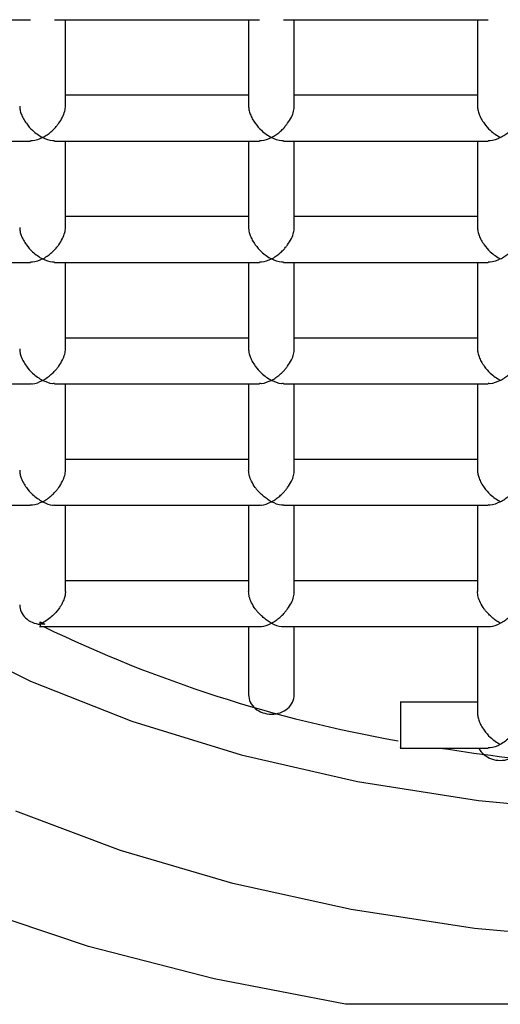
# Model space of a CAD drawing. Header units: millimetres. Extents: x 3998.8979 to 3998.943, y 1749.9697 to 1750.0649.
# Tile 3 of 8: x 3998.9142 to 3998.9184, y 1750.0157 to 1750.0243. Entities that reach past the tile are written whole.
import ezdxf

# ---------------------------------------------------------------- set-up
doc = ezdxf.new("R2010")
doc.units = ezdxf.units.MM
doc.layers.add('SANINDUSA', color=3, linetype='Continuous')

msp = doc.modelspace()

# ---------------------------------------------------------------- linework, layer by layer
at = {"layer": 'SANINDUSA'}
for p, q in [((3998.912891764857, 1750.024296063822), (3998.914289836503, 1750.024296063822)), ((3998.914499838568, 1750.024296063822), (3998.916289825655, 1750.024296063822)), ((3998.914594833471, 1750.023542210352), (3998.914594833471, 1750.024296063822)), ((3998.916194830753, 1750.024296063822), (3998.916194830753, 1750.023542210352)), ((3998.916499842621, 1750.024296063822), (3998.918289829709, 1750.024296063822)), ((3998.916594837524, 1750.023542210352), (3998.916594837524, 1750.024296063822)), ((3998.918194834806, 1750.024296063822), (3998.918194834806, 1750.023542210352)), ((3998.916194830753, 1750.023636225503), (3998.914594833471, 1750.023636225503)), ((3998.918194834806, 1750.023636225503), (3998.916594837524, 1750.023636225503)), ((3998.912499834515, 1750.023236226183), (3998.914289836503, 1750.023236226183)), ((3998.914499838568, 1750.023236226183), (3998.916289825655, 1750.023236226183)), ((3998.914594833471, 1750.02248237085), (3998.914594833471, 1750.023236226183)), ((3998.916194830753, 1750.023236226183), (3998.916194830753, 1750.02248237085)), ((3998.916499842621, 1750.023236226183), (3998.918289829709, 1750.023236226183)), ((3998.916594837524, 1750.02248237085), (3998.916594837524, 1750.023236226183)), ((3998.918194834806, 1750.023236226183), (3998.918194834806, 1750.02248237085)), ((3998.916194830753, 1750.022576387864), (3998.914594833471, 1750.022576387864)), ((3998.918194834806, 1750.022576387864), (3998.916594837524, 1750.022576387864)), ((3998.912499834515, 1750.022176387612), (3998.914289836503, 1750.022176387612)), ((3998.914499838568, 1750.022176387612), (3998.916289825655, 1750.022176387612)), ((3998.914594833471, 1750.021422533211), (3998.914594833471, 1750.022176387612)), ((3998.916194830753, 1750.022176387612), (3998.916194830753, 1750.021422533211)), ((3998.916499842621, 1750.022176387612), (3998.918289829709, 1750.022176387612)), ((3998.916594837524, 1750.021422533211), (3998.916594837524, 1750.022176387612)), ((3998.918194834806, 1750.022176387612), (3998.918194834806, 1750.021422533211)), ((3998.916194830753, 1750.021516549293), (3998.914594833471, 1750.021516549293)), ((3998.918194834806, 1750.021516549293), (3998.916594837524, 1750.021516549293)), ((3998.912498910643, 1750.021116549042), (3998.914290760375, 1750.021116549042)), ((3998.914499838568, 1750.021116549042), (3998.916289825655, 1750.021116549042)), ((3998.914594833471, 1750.02036269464), (3998.914594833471, 1750.021116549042)), ((3998.916194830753, 1750.021116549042), (3998.916194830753, 1750.02036269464)), ((3998.916499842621, 1750.021116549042), (3998.918289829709, 1750.021116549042)), ((3998.916594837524, 1750.02036269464), (3998.916594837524, 1750.021116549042)), ((3998.918194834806, 1750.021116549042), (3998.918194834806, 1750.02036269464)), ((3998.916194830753, 1750.020456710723), (3998.914594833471, 1750.020456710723)), ((3998.918194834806, 1750.020456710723), (3998.916594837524, 1750.020456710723)), ((3998.912891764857, 1750.020056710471), (3998.914289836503, 1750.020056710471)), ((3998.914498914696, 1750.020056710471), (3998.916290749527, 1750.020056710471)), ((3998.914594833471, 1750.01930285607), (3998.914594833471, 1750.020056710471)), ((3998.916194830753, 1750.020056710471), (3998.916194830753, 1750.01930285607)), ((3998.916499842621, 1750.020056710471), (3998.918289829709, 1750.020056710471)), ((3998.916594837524, 1750.01930285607), (3998.916594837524, 1750.020056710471)), ((3998.918194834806, 1750.020056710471), (3998.918194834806, 1750.01930285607)), ((3998.916194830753, 1750.019396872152), (3998.914594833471, 1750.019396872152)), ((3998.918194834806, 1750.019396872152), (3998.916594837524, 1750.019396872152)), ((3998.914368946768, 1750.0189968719), (3998.916290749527, 1750.0189968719)), ((3998.914374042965, 1750.019017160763), (3998.914374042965, 1750.019039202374)), ((3998.914415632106, 1750.019017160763), (3998.914374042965, 1750.019017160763)), ((3998.916194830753, 1750.0189968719), (3998.916194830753, 1750.018401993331)), ((3998.916498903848, 1750.0189968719), (3998.918290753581, 1750.0189968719)), ((3998.916594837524, 1750.018401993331), (3998.916594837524, 1750.0189968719)), ((3998.918194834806, 1750.0189968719), (3998.918194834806, 1750.018243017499)), ((3998.918194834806, 1750.018337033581), (3998.917519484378, 1750.018337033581)), ((3998.917519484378, 1750.01793703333), (3998.918289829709, 1750.01793703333)), ((3998.923748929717, 1750.015699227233), (3998.91704072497, 1750.015699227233))]:
    msp.add_line(p, q, dxfattribs=at)
at = {"layer": 'SANINDUSA', "flags": 128}
for points in [[(3998.913484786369, 1750.01892168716), (3998.914288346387, 1750.01851994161), (3998.915174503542, 1750.01817034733), (3998.916131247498, 1750.017877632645), (3998.917145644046, 1750.017645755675), (3998.918203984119, 1750.017477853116), (3998.9192919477, 1750.017376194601), (3998.920394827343, 1750.01734215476), (3998.921497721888, 1750.017376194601), (3998.922585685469, 1750.017477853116), (3998.923644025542, 1750.017645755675), (3998.92465842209, 1750.017877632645), (3998.925615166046, 1750.01817034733), (3998.926501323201, 1750.01851994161), (3998.927304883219, 1750.01892168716), (3998.928014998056, 1750.019370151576), (3998.928622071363, 1750.019859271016), (3998.929117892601, 1750.020382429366), (3998.929495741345, 1750.020932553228), (3998.929750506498, 1750.021502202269), (3998.929878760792, 1750.022083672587), (3998.929878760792, 1750.022669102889), (3998.929750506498, 1750.023250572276), (3998.929625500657, 1750.023566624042)], [(3998.920394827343, 1750.016229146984), (3998.919275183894, 1750.016262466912), (3998.918169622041, 1750.016362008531), (3998.917092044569, 1750.016526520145), (3998.916055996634, 1750.016753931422), (3998.915074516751, 1750.017041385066), (3998.914159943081, 1750.01738526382)], [(3998.91704072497, 1750.015699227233), (3998.915893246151, 1750.015920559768), (3998.914796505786, 1750.016205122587), (3998.913762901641, 1750.016549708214)]]:
    msp.add_lwpolyline(points, dxfattribs=at)
at = {"layer": 'SANINDUSA'}
for centre, radius, start, end in [((3998.919515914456, 1750.029575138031), 0.0117487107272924, 244.2076352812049, 260.1345273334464), ((3998.920371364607, 1750.033714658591), 0.01597488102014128, 260.9867470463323, 269.5350552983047)]:
    msp.add_arc(centre, radius, start, end, dxfattribs=at)
for points, knots in [([(3998.914194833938, 1750.023542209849), (3998.914195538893, 1750.023531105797), (3998.914196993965, 1750.023508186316), (3998.914208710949, 1750.023469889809), (3998.914227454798, 1750.023429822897), (3998.914259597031, 1750.023380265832), (3998.914314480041, 1750.02331698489), (3998.914364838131, 1750.023285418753), (3998.914394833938, 1750.023266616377)], [0, 0, 0, 0, 0.09926001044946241, 0.2048790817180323, 0.3198288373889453, 0.4464254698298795, 0.6702632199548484, 1, 1, 1, 1]), ([(3998.914394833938, 1750.023266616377), (3998.914407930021, 1750.023274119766), (3998.91443257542, 1750.023288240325), (3998.914466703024, 1750.023314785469), (3998.914495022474, 1750.023341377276), (3998.914517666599, 1750.023366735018), (3998.914543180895, 1750.023399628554), (3998.914569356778, 1750.023441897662), (3998.914590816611, 1750.023495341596), (3998.914593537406, 1750.023527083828), (3998.914594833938, 1750.023542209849)], [0, 0, 0, 0, 0.1450946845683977, 0.2730523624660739, 0.3839290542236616, 0.4778152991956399, 0.5548657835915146, 0.7205398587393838, 0.8668297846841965, 1, 1, 1, 1]), ([(3998.916194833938, 1750.023542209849), (3998.916195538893, 1750.023531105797), (3998.916196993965, 1750.023508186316), (3998.916208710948, 1750.023469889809), (3998.916227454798, 1750.023429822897), (3998.916259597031, 1750.023380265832), (3998.91631448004, 1750.02331698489), (3998.916364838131, 1750.023285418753), (3998.916394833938, 1750.023266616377)], [0, 0, 0, 0, 0.09926001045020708, 0.204879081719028, 0.3198288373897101, 0.446425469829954, 0.6702632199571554, 1, 1, 1, 1]), ([(3998.916394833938, 1750.023266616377), (3998.916407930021, 1750.023274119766), (3998.91643257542, 1750.023288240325), (3998.916466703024, 1750.023314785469), (3998.916495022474, 1750.023341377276), (3998.916517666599, 1750.023366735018), (3998.916543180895, 1750.023399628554), (3998.916569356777, 1750.023441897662), (3998.916590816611, 1750.023495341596), (3998.916593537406, 1750.023527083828), (3998.916594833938, 1750.023542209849)], [0, 0, 0, 0, 0.1450946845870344, 0.2730523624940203, 0.3839290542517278, 0.4778152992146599, 0.5548657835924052, 0.7205398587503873, 0.8668297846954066, 1, 1, 1, 1]), ([(3998.918194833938, 1750.023542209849), (3998.918195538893, 1750.023531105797), (3998.918196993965, 1750.023508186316), (3998.918208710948, 1750.023469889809), (3998.918227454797, 1750.023429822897), (3998.918259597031, 1750.023380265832), (3998.91831448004, 1750.02331698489), (3998.918364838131, 1750.023285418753), (3998.918394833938, 1750.023266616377)], [0, 0, 0, 0, 0.0992600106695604, 0.2048790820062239, 0.3198288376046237, 0.4464254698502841, 0.6702632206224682, 1, 1, 1, 1]), ([(3998.918394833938, 1750.023266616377), (3998.918407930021, 1750.023274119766), (3998.91843257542, 1750.023288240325), (3998.918466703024, 1750.023314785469), (3998.918495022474, 1750.023341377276), (3998.918517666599, 1750.023366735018), (3998.918543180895, 1750.023399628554), (3998.918569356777, 1750.023441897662), (3998.918590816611, 1750.023495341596), (3998.918593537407, 1750.023527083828), (3998.918594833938, 1750.023542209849)], [0, 0, 0, 0, 0.1450946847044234, 0.2730523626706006, 0.383929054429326, 0.4778152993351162, 0.5548657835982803, 0.7205398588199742, 0.8668297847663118, 0.9999999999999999, 0.9999999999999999, 0.9999999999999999, 0.9999999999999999]), ([(3998.914394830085, 1750.023266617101), (3998.914364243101, 1750.023252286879), (3998.914327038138, 1750.023234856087), (3998.914295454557, 1750.023238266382), (3998.914289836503, 1750.023238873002)], [0, 0, 0, 0, 0.8221210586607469, 1, 1, 1, 1]), ([(3998.914499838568, 1750.023238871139), (3998.914494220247, 1750.023238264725), (3998.914462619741, 1750.023234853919), (3998.914425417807, 1750.023252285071), (3998.914394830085, 1750.023266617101)], [0, 0, 0, 0, 0.1777921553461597, 1, 1, 1, 1]), ([(3998.916394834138, 1750.023266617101), (3998.916364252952, 1750.02325228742), (3998.916327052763, 1750.023234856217), (3998.916295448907, 1750.023238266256), (3998.916289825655, 1750.023238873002)], [0, 0, 0, 0, 0.8220707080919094, 0.9999999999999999, 0.9999999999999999, 0.9999999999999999, 0.9999999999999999]), ([(3998.916499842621, 1750.023238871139), (3998.916494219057, 1750.023238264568), (3998.916462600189, 1750.023234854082), (3998.916425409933, 1750.023252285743), (3998.916394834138, 1750.023266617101)], [0, 0, 0, 0, 0.1778546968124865, 1, 1, 1, 1]), ([(3998.918394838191, 1750.023266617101), (3998.918364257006, 1750.02325228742), (3998.918327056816, 1750.023234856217), (3998.91829545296, 1750.023238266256), (3998.918289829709, 1750.023238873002)], [0, 0, 0, 0, 0.8220707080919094, 0.9999999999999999, 0.9999999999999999, 0.9999999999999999, 0.9999999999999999]), ([(3998.914194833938, 1750.022482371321), (3998.914195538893, 1750.022471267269), (3998.914196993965, 1750.022448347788), (3998.914208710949, 1750.022410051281), (3998.914227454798, 1750.022369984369), (3998.914259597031, 1750.022320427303), (3998.914314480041, 1750.022257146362), (3998.914364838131, 1750.022225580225), (3998.914394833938, 1750.022206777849)], [0, 0, 0, 0, 0.09926001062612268, 0.2048790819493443, 0.3198288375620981, 0.4464254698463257, 0.6702632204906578, 1, 1, 1, 1]), ([(3998.914394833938, 1750.022206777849), (3998.914407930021, 1750.022214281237), (3998.91443257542, 1750.022228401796), (3998.914466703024, 1750.02225494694), (3998.914495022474, 1750.022281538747), (3998.914517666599, 1750.02230689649), (3998.914543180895, 1750.022339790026), (3998.914569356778, 1750.022382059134), (3998.914590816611, 1750.022435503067), (3998.914593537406, 1750.0224672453), (3998.914594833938, 1750.022482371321)], [0, 0, 0, 0, 0.145094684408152, 0.2730523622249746, 0.3839290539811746, 0.4778152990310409, 0.554865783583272, 0.7205398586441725, 0.8668297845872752, 1, 1, 1, 1]), ([(3998.916194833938, 1750.022482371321), (3998.916195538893, 1750.022471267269), (3998.916196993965, 1750.022448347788), (3998.916208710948, 1750.022410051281), (3998.916227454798, 1750.022369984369), (3998.916259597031, 1750.022320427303), (3998.91631448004, 1750.022257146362), (3998.916364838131, 1750.022225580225), (3998.916394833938, 1750.022206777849)], [0, 0, 0, 0, 0.09926001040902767, 0.2048790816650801, 0.3198288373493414, 0.4464254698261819, 0.6702632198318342, 1, 1, 1, 1]), ([(3998.916394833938, 1750.022206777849), (3998.916407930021, 1750.022214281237), (3998.91643257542, 1750.022228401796), (3998.916466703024, 1750.022254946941), (3998.916495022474, 1750.022281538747), (3998.916517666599, 1750.02230689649), (3998.916543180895, 1750.022339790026), (3998.916569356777, 1750.022382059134), (3998.916590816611, 1750.022435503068), (3998.916593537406, 1750.0224672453), (3998.916594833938, 1750.022482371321)], [0, 0, 0, 0, 0.1450946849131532, 0.2730523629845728, 0.3839290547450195, 0.4778152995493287, 0.5548657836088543, 0.7205398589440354, 0.8668297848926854, 1, 1, 1, 1]), ([(3998.918194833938, 1750.022482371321), (3998.918195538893, 1750.022471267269), (3998.918196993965, 1750.022448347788), (3998.918208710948, 1750.022410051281), (3998.918227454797, 1750.022369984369), (3998.918259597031, 1750.022320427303), (3998.91831448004, 1750.022257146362), (3998.918364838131, 1750.022225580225), (3998.918394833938, 1750.022206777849)], [0, 0, 0, 0, 0.09926001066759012, 0.2048790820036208, 0.3198288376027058, 0.4464254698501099, 0.67026322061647, 1, 1, 1, 1]), ([(3998.918394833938, 1750.022206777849), (3998.918407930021, 1750.022214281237), (3998.91843257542, 1750.022228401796), (3998.918466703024, 1750.02225494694), (3998.918495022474, 1750.022281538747), (3998.918517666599, 1750.02230689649), (3998.918543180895, 1750.022339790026), (3998.918569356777, 1750.022382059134), (3998.918590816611, 1750.022435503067), (3998.918593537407, 1750.0224672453), (3998.918594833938, 1750.022482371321)], [0, 0, 0, 0, 0.1450946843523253, 0.2730523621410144, 0.3839290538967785, 0.4778152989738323, 0.5548657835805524, 0.7205398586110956, 0.8668297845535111, 1, 1, 1, 1]), ([(3998.914394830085, 1750.022206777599), (3998.914364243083, 1750.022192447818), (3998.914327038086, 1750.022175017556), (3998.914295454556, 1750.022178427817), (3998.914289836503, 1750.022179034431)], [0, 0, 0, 0, 0.822120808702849, 1, 1, 1, 1]), ([(3998.914499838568, 1750.022179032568), (3998.914494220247, 1750.022178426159), (3998.914462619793, 1750.022175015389), (3998.914425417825, 1750.02219244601), (3998.914394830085, 1750.022206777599)], [0, 0, 0, 0, 0.1777924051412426, 0.9999999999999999, 0.9999999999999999, 0.9999999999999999, 0.9999999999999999]), ([(3998.916394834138, 1750.022206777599), (3998.916364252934, 1750.022192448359), (3998.916327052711, 1750.022175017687), (3998.916295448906, 1750.022178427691), (3998.916289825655, 1750.022179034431)], [0, 0, 0, 0, 0.8220704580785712, 1, 1, 1, 1]), ([(3998.916499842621, 1750.022179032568), (3998.916494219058, 1750.022178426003), (3998.91646260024, 1750.022175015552), (3998.916425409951, 1750.022192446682), (3998.916394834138, 1750.022206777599)], [0, 0, 0, 0, 0.1778549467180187, 1, 1, 1, 1]), ([(3998.918394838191, 1750.022206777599), (3998.918364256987, 1750.022192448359), (3998.918327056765, 1750.022175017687), (3998.918295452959, 1750.022178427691), (3998.918289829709, 1750.022179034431)], [0, 0, 0, 0, 0.8220704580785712, 1, 1, 1, 1]), ([(3998.914194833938, 1750.021422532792), (3998.914195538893, 1750.021411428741), (3998.914196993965, 1750.021388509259), (3998.914208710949, 1750.021350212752), (3998.914227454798, 1750.021310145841), (3998.914259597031, 1750.021260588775), (3998.914314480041, 1750.021197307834), (3998.914364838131, 1750.021165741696), (3998.914394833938, 1750.02114693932)], [0, 0, 0, 0, 0.09926001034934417, 0.2048790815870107, 0.3198288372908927, 0.4464254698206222, 0.6702632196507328, 1, 1, 1, 1]), ([(3998.914394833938, 1750.02114693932), (3998.914407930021, 1750.021154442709), (3998.91443257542, 1750.021168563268), (3998.914466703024, 1750.021195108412), (3998.914495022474, 1750.021221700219), (3998.914517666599, 1750.021247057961), (3998.914543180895, 1750.021279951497), (3998.914569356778, 1750.021322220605), (3998.914590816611, 1750.021375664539), (3998.914593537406, 1750.021407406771), (3998.914594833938, 1750.021422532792)], [0, 0, 0, 0, 0.1450946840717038, 0.2730523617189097, 0.3839290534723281, 0.4778152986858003, 0.5548657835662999, 0.7205398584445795, 0.8668297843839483, 1, 1, 1, 1]), ([(3998.916194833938, 1750.021422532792), (3998.916195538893, 1750.021411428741), (3998.916196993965, 1750.021388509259), (3998.916208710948, 1750.021350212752), (3998.916227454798, 1750.02131014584), (3998.916259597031, 1750.021260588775), (3998.91631448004, 1750.021197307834), (3998.916364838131, 1750.021165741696), (3998.916394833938, 1750.02114693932)], [0, 0, 0, 0, 0.09926001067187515, 0.204879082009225, 0.3198288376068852, 0.4464254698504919, 0.6702632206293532, 1, 1, 1, 1]), ([(3998.916394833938, 1750.02114693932), (3998.916407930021, 1750.021154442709), (3998.91643257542, 1750.021168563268), (3998.916466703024, 1750.021195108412), (3998.916495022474, 1750.021221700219), (3998.916517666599, 1750.021247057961), (3998.916543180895, 1750.021279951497), (3998.916569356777, 1750.021322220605), (3998.916590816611, 1750.021375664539), (3998.916593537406, 1750.021407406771), (3998.916594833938, 1750.021422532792)], [0, 0, 0, 0, 0.145094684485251, 0.2730523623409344, 0.3839290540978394, 0.4778152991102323, 0.5548657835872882, 0.7205398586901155, 0.8668297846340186, 1, 1, 1, 1]), ([(3998.918194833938, 1750.021422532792), (3998.918195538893, 1750.021411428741), (3998.918196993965, 1750.021388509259), (3998.918208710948, 1750.021350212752), (3998.918227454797, 1750.021310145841), (3998.918259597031, 1750.021260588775), (3998.91831448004, 1750.021197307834), (3998.918364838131, 1750.021165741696), (3998.918394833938, 1750.02114693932)], [0, 0, 0, 0, 0.09926001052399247, 0.2048790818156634, 0.319828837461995, 0.4464254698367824, 0.6702632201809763, 0.9999999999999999, 0.9999999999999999, 0.9999999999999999, 0.9999999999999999]), ([(3998.918394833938, 1750.02114693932), (3998.918407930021, 1750.021154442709), (3998.91843257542, 1750.021168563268), (3998.918466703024, 1750.021195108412), (3998.918495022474, 1750.021221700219), (3998.918517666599, 1750.021247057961), (3998.918543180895, 1750.021279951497), (3998.918569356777, 1750.021322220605), (3998.918590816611, 1750.021375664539), (3998.918593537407, 1750.021407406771), (3998.918594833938, 1750.021422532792)], [0, 0, 0, 0, 0.1450946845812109, 0.2730523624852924, 0.3839290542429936, 0.4778152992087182, 0.5548657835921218, 0.7205398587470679, 0.8668297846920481, 1, 1, 1, 1]), ([(3998.914290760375, 1750.021118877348), (3998.914296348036, 1750.021118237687), (3998.914328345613, 1750.021114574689), (3998.914364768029, 1750.021132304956), (3998.914394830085, 1750.021146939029)], [0, 0, 0, 0, 0.1746276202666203, 1, 1, 1, 1]), ([(3998.914499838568, 1750.021119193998), (3998.914494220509, 1750.021118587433), (3998.91446263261, 1750.021115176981), (3998.914425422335, 1750.02113260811), (3998.914394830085, 1750.021146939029)], [0, 0, 0, 0, 0.1778548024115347, 1, 1, 1, 1]), ([(3998.916394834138, 1750.021146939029), (3998.91636424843, 1750.021132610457), (3998.916327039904, 1750.021115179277), (3998.916295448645, 1750.021118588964), (3998.916289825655, 1750.02111919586)], [0, 0, 0, 0, 0.8220080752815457, 1, 1, 1, 1]), ([(3998.916499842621, 1750.021119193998), (3998.91649421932, 1750.021118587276), (3998.916462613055, 1750.021115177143), (3998.916425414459, 1750.021132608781), (3998.916394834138, 1750.021146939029)], [0, 0, 0, 0, 0.1779173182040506, 1, 1, 1, 1]), ([(3998.918394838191, 1750.021146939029), (3998.918364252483, 1750.021132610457), (3998.918327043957, 1750.021115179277), (3998.918295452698, 1750.021118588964), (3998.918289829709, 1750.02111919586)], [0, 0, 0, 0, 0.8220080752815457, 1, 1, 1, 1]), ([(3998.914194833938, 1750.020362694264), (3998.914195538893, 1750.020351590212), (3998.914196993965, 1750.020328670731), (3998.914208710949, 1750.020290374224), (3998.914227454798, 1750.020250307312), (3998.914259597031, 1750.020200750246), (3998.914314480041, 1750.020137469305), (3998.914364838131, 1750.020105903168), (3998.914394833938, 1750.020087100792)], [0, 0, 0, 0, 0.09926001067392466, 0.2048790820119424, 0.3198288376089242, 0.4464254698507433, 0.6702632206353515, 1, 1, 1, 1]), ([(3998.914394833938, 1750.020087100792), (3998.914407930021, 1750.02009460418), (3998.91443257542, 1750.020108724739), (3998.914466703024, 1750.020135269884), (3998.914495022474, 1750.02016186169), (3998.914517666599, 1750.020187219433), (3998.914543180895, 1750.020220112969), (3998.914569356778, 1750.020262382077), (3998.914590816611, 1750.02031582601), (3998.914593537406, 1750.020347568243), (3998.914594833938, 1750.020362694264)], [0, 0, 0, 0, 0.1450946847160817, 0.2730523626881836, 0.3839290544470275, 0.4778152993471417, 0.5548657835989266, 0.7205398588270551, 0.8668297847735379, 1, 1, 1, 1]), ([(3998.916394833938, 1750.020087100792), (3998.916381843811, 1750.020094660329), (3998.916357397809, 1750.020108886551), (3998.916323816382, 1750.020135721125), (3998.916295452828, 1750.020162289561), (3998.916272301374, 1750.02018737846), (3998.916246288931, 1750.020220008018), (3998.916220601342, 1750.020262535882), (3998.916199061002, 1750.020315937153), (3998.916196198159, 1750.020347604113), (3998.916194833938, 1750.020362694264)], [0, 0, 0, 0, 0.145094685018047, 0.2730523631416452, 0.3839290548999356, 0.4778152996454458, 0.5548657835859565, 0.720539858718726, 0.8668297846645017, 1, 1, 1, 1]), ([(3998.916394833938, 1750.020087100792), (3998.916407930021, 1750.02009460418), (3998.91643257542, 1750.020108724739), (3998.916466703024, 1750.020135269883), (3998.916495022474, 1750.02016186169), (3998.916517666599, 1750.020187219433), (3998.916543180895, 1750.020220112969), (3998.916569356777, 1750.020262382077), (3998.916590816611, 1750.02031582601), (3998.916593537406, 1750.020347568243), (3998.916594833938, 1750.020362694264)], [0, 0, 0, 0, 0.1450946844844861, 0.2730523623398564, 0.3839290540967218, 0.4778152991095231, 0.5548657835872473, 0.7205398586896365, 0.8668297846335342, 0.9999999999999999, 0.9999999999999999, 0.9999999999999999, 0.9999999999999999]), ([(3998.918194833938, 1750.020362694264), (3998.918195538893, 1750.020351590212), (3998.918196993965, 1750.020328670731), (3998.918208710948, 1750.020290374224), (3998.918227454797, 1750.020250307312), (3998.918259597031, 1750.020200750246), (3998.91831448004, 1750.020137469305), (3998.918364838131, 1750.020105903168), (3998.918394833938, 1750.020087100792)], [0, 0, 0, 0, 0.09926001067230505, 0.2048790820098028, 0.3198288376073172, 0.4464254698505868, 0.6702632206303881, 1, 1, 1, 1]), ([(3998.918394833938, 1750.020087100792), (3998.918407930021, 1750.02009460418), (3998.91843257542, 1750.020108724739), (3998.918466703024, 1750.020135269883), (3998.918495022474, 1750.02016186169), (3998.918517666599, 1750.020187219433), (3998.918543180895, 1750.020220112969), (3998.918569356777, 1750.020262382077), (3998.918590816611, 1750.02031582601), (3998.918593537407, 1750.020347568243), (3998.918594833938, 1750.020362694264)], [0, 0, 0, 0, 0.145094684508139, 0.2730523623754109, 0.383929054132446, 0.4778152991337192, 0.5548657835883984, 0.7205398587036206, 0.8668297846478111, 1, 1, 1, 1]), ([(3998.914394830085, 1750.020087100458), (3998.914364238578, 1750.020072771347), (3998.914327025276, 1750.020055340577), (3998.914295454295, 1750.020058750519), (3998.914289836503, 1750.02005935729)], [0, 0, 0, 0, 0.8220583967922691, 0.9999999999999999, 0.9999999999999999, 0.9999999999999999, 0.9999999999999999]), ([(3998.914394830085, 1750.020087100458), (3998.914424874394, 1750.020072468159), (3998.914461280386, 1750.020054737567), (3998.9144933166, 1750.020058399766), (3998.914498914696, 1750.020059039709)], [0, 0, 0, 0, 0.8252572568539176, 1, 1, 1, 1]), ([(3998.916290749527, 1750.020059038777), (3998.916296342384, 1750.020058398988), (3998.916328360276, 1750.020054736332), (3998.916364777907, 1750.020072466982), (3998.916394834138, 1750.020087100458)], [0, 0, 0, 0, 0.1746791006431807, 1, 1, 1, 1]), ([(3998.916499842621, 1750.020059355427), (3998.91649421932, 1750.020058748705), (3998.916462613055, 1750.020055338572), (3998.916425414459, 1750.02007277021), (3998.916394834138, 1750.020087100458)], [0, 0, 0, 0, 0.1779173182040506, 1, 1, 1, 1]), ([(3998.918394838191, 1750.020087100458), (3998.918364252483, 1750.020072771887), (3998.918327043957, 1750.020055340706), (3998.918295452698, 1750.020058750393), (3998.918289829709, 1750.02005935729)], [0, 0, 0, 0, 0.8220080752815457, 1, 1, 1, 1]), ([(3998.914594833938, 1750.019302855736), (3998.914594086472, 1750.019291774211), (3998.914592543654, 1750.019268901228), (3998.914580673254, 1750.01923068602), (3998.914562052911, 1750.01919055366), (3998.914530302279, 1750.019140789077), (3998.91447376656, 1750.019078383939), (3998.914424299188, 1750.019046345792), (3998.914394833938, 1750.019027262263)], [0, 0, 0, 0, 0.09926001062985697, 0.2048790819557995, 0.319828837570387, 0.4464254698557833, 0.6702632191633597, 1, 1, 1, 1]), ([(3998.916394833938, 1750.019027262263), (3998.916381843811, 1750.0190348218), (3998.916357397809, 1750.019049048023), (3998.916323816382, 1750.019075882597), (3998.916295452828, 1750.019102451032), (3998.916272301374, 1750.019127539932), (3998.916246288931, 1750.019160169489), (3998.916220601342, 1750.019202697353), (3998.916199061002, 1750.019256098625), (3998.916196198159, 1750.019287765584), (3998.916194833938, 1750.019302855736)], [0, 0, 0, 0, 0.1450946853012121, 0.2730523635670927, 0.3839290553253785, 0.4778152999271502, 0.5548657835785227, 0.7205398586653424, 0.8668297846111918, 0.9999999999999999, 0.9999999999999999, 0.9999999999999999, 0.9999999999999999]), ([(3998.916394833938, 1750.019027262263), (3998.916407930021, 1750.019034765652), (3998.91643257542, 1750.019048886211), (3998.916466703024, 1750.019075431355), (3998.916495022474, 1750.019102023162), (3998.916517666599, 1750.019127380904), (3998.916543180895, 1750.01916027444), (3998.916569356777, 1750.019202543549), (3998.916590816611, 1750.019255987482), (3998.916593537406, 1750.019287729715), (3998.916594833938, 1750.019302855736)], [0, 0, 0, 0, 0.1450946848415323, 0.273052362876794, 0.3839290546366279, 0.4778152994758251, 0.5548657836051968, 0.7205398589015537, 0.8668297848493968, 1, 1, 1, 1]), ([(3998.918394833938, 1750.019027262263), (3998.918381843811, 1750.0190348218), (3998.918357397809, 1750.019049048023), (3998.918323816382, 1750.019075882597), (3998.918295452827, 1750.019102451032), (3998.918272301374, 1750.019127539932), (3998.918246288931, 1750.01916016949), (3998.918220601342, 1750.019202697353), (3998.918199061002, 1750.019256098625), (3998.918196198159, 1750.019287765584), (3998.918194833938, 1750.019302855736)], [0, 0, 0, 0, 0.1450946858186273, 0.2730523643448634, 0.3839290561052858, 0.477815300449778, 0.5548657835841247, 0.7205398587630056, 0.8668297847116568, 0.9999999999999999, 0.9999999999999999, 0.9999999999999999, 0.9999999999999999]), ([(3998.918394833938, 1750.019027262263), (3998.918407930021, 1750.019034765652), (3998.91843257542, 1750.019048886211), (3998.918466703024, 1750.019075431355), (3998.918495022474, 1750.019102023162), (3998.918517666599, 1750.019127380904), (3998.918543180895, 1750.01916027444), (3998.918569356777, 1750.019202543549), (3998.918590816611, 1750.019255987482), (3998.918593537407, 1750.019287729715), (3998.918594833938, 1750.019302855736)], [0, 0, 0, 0, 0.1450946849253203, 0.2730523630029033, 0.3839290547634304, 0.477815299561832, 0.5548657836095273, 0.7205398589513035, 0.8668297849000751, 0.9999999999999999, 0.9999999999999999, 0.9999999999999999, 0.9999999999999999]), ([(3998.914194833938, 1750.019185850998), (3998.914194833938, 1750.019144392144), (3998.914213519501, 1750.019103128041), (3998.91427896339, 1750.019041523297), (3998.914325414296, 1750.01902147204), (3998.914374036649, 1750.019017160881)], [0, 0, 0, 0, 0.5, 0.5, 1, 1, 1, 1]), ([(3998.914374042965, 1750.019017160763), (3998.914374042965, 1750.019007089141), (3998.914374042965, 1750.018994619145), (3998.914374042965, 1750.018998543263), (3998.914374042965, 1750.018999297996)], [0, 0, 0, 0, 0.8076683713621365, 1, 1, 1, 1]), ([(3998.916290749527, 1750.018999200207), (3998.916296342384, 1750.018998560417), (3998.916328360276, 1750.018994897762), (3998.916364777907, 1750.019012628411), (3998.916394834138, 1750.019027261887)], [0, 0, 0, 0, 0.1746791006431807, 1, 1, 1, 1]), ([(3998.916394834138, 1750.019027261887), (3998.916424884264, 1750.019012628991), (3998.916461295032, 1750.018994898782), (3998.916493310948, 1750.018998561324), (3998.916498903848, 1750.018999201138)], [0, 0, 0, 0, 0.8253087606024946, 0.9999999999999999, 0.9999999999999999, 0.9999999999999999, 0.9999999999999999]), ([(3998.918290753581, 1750.018999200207), (3998.918296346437, 1750.018998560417), (3998.918328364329, 1750.018994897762), (3998.91836478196, 1750.019012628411), (3998.918394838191, 1750.019027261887)], [0, 0, 0, 0, 0.1746791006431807, 1, 1, 1, 1]), ([(3998.916194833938, 1750.018401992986), (3998.916194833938, 1750.018357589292), (3998.916216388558, 1750.018313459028), (3998.916290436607, 1750.018250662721), (3998.916342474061, 1750.018232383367), (3998.916447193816, 1750.018232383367), (3998.91649923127, 1750.018250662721), (3998.916573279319, 1750.018313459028), (3998.916594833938, 1750.018357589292), (3998.916594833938, 1750.018401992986)], [0, 0, 0, 0, 0.25, 0.25, 0.5, 0.5, 0.75, 0.75, 1, 1, 1, 1]), ([(3998.917522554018, 1750.018333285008), (3998.917522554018, 1750.018333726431), (3998.917522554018, 1750.018334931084), (3998.917522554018, 1750.018304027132), (3998.917522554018, 1750.018263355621), (3998.917522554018, 1750.018243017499)], [0, 0, 0, 0, 0.2242935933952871, 0.6121016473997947, 1, 1, 1, 1]), ([(3998.917522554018, 1750.018243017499), (3998.917522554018, 1750.018219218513), (3998.917522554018, 1750.018171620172), (3998.917522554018, 1750.018090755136), (3998.917522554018, 1750.018017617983), (3998.917522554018, 1750.017964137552), (3998.917522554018, 1750.017936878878), (3998.917522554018, 1750.017939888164), (3998.917522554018, 1750.017940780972)], [0, 0, 0, 0, 0.1844396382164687, 0.3688821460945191, 0.5533290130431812, 0.7377620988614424, 0.922198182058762, 1, 1, 1, 1]), ([(3998.918194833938, 1750.018243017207), (3998.918195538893, 1750.018231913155), (3998.918196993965, 1750.018208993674), (3998.918208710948, 1750.018170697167), (3998.918227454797, 1750.018130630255), (3998.918259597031, 1750.018081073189), (3998.91831448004, 1750.018017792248), (3998.918364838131, 1750.017986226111), (3998.918394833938, 1750.017967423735)], [0, 0, 0, 0, 0.09926001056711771, 0.2048790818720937, 0.3198288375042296, 0.4464254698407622, 0.6702632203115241, 1, 1, 1, 1]), ([(3998.918594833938, 1750.018243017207), (3998.918594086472, 1750.018231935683), (3998.918592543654, 1750.018209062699), (3998.918580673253, 1750.018170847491), (3998.918562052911, 1750.018130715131), (3998.918530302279, 1750.018080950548), (3998.91847376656, 1750.01801854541), (3998.918424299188, 1750.017986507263), (3998.918394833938, 1750.017967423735)], [0, 0, 0, 0, 0.09926001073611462, 0.2048790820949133, 0.3198288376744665, 0.4464254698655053, 0.6702632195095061, 1, 1, 1, 1]), ([(3998.918394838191, 1750.017967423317), (3998.918364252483, 1750.017953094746), (3998.918327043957, 1750.017935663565), (3998.918295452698, 1750.017939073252), (3998.918289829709, 1750.017939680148)], [0, 0, 0, 0, 0.8220080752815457, 1, 1, 1, 1]), ([(3998.91820925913, 1750.01793703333), (3998.918209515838, 1750.01793589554), (3998.918214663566, 1750.017913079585), (3998.918251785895, 1750.017875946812), (3998.918315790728, 1750.017837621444), (3998.918394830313, 1750.017824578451), (3998.918473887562, 1750.017837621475), (3998.918537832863, 1750.017875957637), (3998.918575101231, 1750.017913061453), (3998.918580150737, 1750.017935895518), (3998.918580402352, 1750.01793703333)], [0, 0, 0, 0, 0.008597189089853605, 0.1723983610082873, 0.3361841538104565, 0.5000096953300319, 0.6638045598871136, 0.8275903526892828, 0.9914089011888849, 1, 1, 1, 1])]:
    msp.add_open_spline(points, degree=3, knots=knots, dxfattribs=at)
for points in [[(3998.914374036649, 1750.01903920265), (3998.914380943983, 1750.019034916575), (3998.914387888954, 1750.019030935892), (3998.914394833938, 1750.019027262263)], [(3998.914394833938, 1750.019027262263), (3998.914387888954, 1750.019023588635), (3998.914380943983, 1750.019020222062), (3998.914374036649, 1750.019017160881)], [(3998.914394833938, 1750.019027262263), (3998.914401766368, 1750.019023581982), (3998.914408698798, 1750.019020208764), (3998.914415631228, 1750.019017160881)]]:
    msp.add_open_spline(points, degree=3, dxfattribs=at)

doc.saveas('drawing.dxf')
